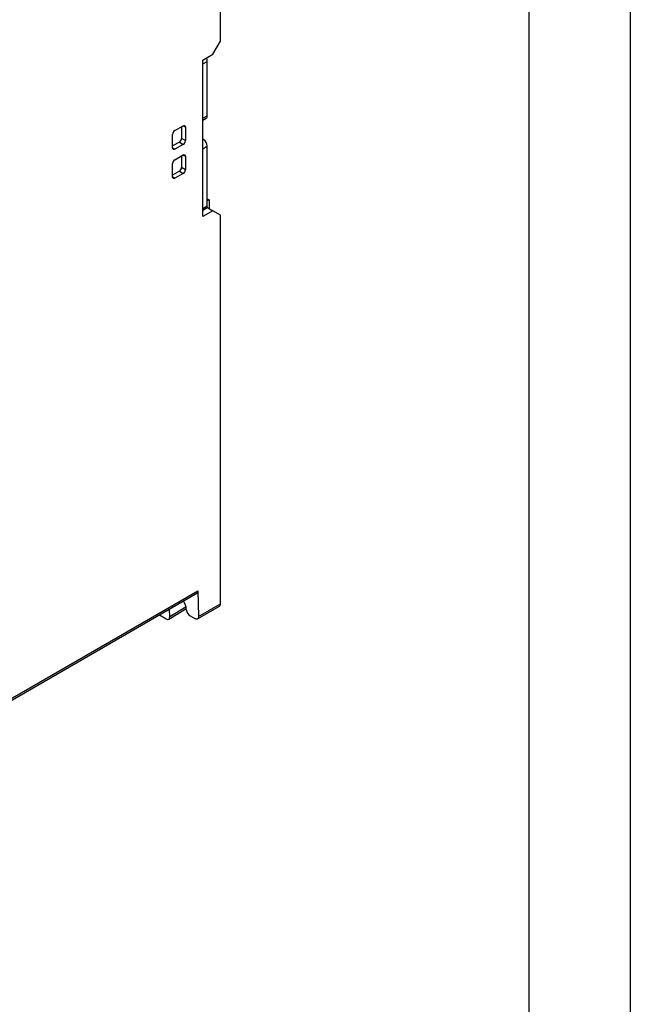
# Model space of a CAD drawing. Header units: millimetres. Extents: x 0 to 838, y 0 to 648.
# Tile 14 of 15: x 724 to 838, y 324 to 509. Entities that reach past the tile are written whole.
import ezdxf

# ---------------------------------------------------------------- set-up
doc = ezdxf.new("R2010")
doc.units = ezdxf.units.MM
doc.header["$LTSCALE"] = 3
doc.layers.add('TEXT', color=140, linetype='Continuous', lineweight=25)

msp = doc.modelspace()

# ---------------------------------------------------------------- linework, layer by layer
at = {"color": 7, "linetype": 'Continuous'}
msp.add_line((838.207, 647.708), (838.207, 0.008), dxfattribs=at)
for p, q in [((761.226, 504.7), (761.226, 537.035)), ((759.811, 502.25), (761.226, 504.7)), ((757.902, 501.148), (759.811, 502.25)), ((757.902, 471.753), (757.902, 501.148)), ((757.902, 500.413), (758.751, 500.903)), ((758.751, 490.696), (758.751, 500.903)), ((757.902, 490.207), (758.751, 490.696)), ((757.902, 489.868), (758.544, 490.239)), ((752.66, 487.907), (754.216, 488.804)), ((753.904, 488.625), (753.904, 486.429)), ((754.203, 488.797), (754.632, 488.564)), ((754.632, 488.564), (754.632, 486.033)), ((752.243, 484.654), (752.243, 487.185)), ((754.632, 486.033), (753.904, 486.429)), ((758.044, 486.205), (757.902, 486.287)), ((758.044, 486.205), (757.902, 486.124)), ((753.512, 485.75), (752.243, 485.017)), ((752.66, 484.413), (752.243, 484.673)), ((754.216, 485.311), (752.66, 484.413)), ((753.512, 485.75), (754.216, 485.311)), ((757.902, 484.491), (758.751, 484.981)), ((758.751, 473.794), (758.751, 484.981)), ((752.66, 482.436), (754.216, 483.334)), ((753.904, 483.154), (753.904, 480.958)), ((754.235, 483.309), (754.632, 483.093)), ((754.632, 483.093), (754.632, 480.562)), ((752.243, 479.183), (752.243, 481.714)), ((754.632, 480.562), (753.904, 480.958)), ((753.512, 480.279), (752.243, 479.546)), ((752.66, 478.942), (752.243, 479.202)), ((754.216, 479.84), (752.66, 478.942)), ((753.512, 480.279), (754.216, 479.84)), ((757.902, 473.304), (758.751, 473.794)), ((757.902, 472.966), (758.544, 473.336)), ((758.692, 473.501), (759.811, 472.855)), ((758.751, 475.1), (759.104, 474.896)), ((759.104, 474.896), (758.751, 474.696)), ((759.104, 474.896), (759.104, 473.263)), ((759.811, 472.855), (757.902, 471.753)), ((761.226, 472.038), (759.811, 472.855)), ((761.226, 399.04), (761.226, 472.038)), ((709.96, 374.344), (756.958, 401.475)), ((756.958, 401.475), (757.106, 396.662)), ((709.753, 373.886), (756.777, 401.032)), ((751.517, 396.162), (754.728, 398.082)), ((751.721, 396.618), (751.677, 398.088)), ((754.732, 398.418), (751.721, 396.618)), ((756.898, 396.203), (761.018, 398.582)), ((757.106, 396.662), (761.226, 399.04)), ((749.743, 396.972), (751.038, 396.225)), ((755.543, 396.776), (756.424, 396.268))]:
    msp.add_line(p, q)
at = {"flags": 128}
for points in [[(754.216, 488.804), (754.375, 488.86), (754.511, 488.833), (754.601, 488.729), (754.632, 488.564)], [(752.66, 484.413), (752.5, 484.358), (752.365, 484.384), (752.275, 484.488), (752.243, 484.654)], [(754.216, 483.334), (754.375, 483.389), (754.511, 483.363), (754.601, 483.259), (754.632, 483.093)], [(752.66, 478.942), (752.5, 478.887), (752.365, 478.913), (752.275, 479.017), (752.243, 479.183)], [(756.958, 401.475), (756.918, 401.209), (756.856, 401.102), (756.769, 401.028), (756.769, 401.028)], [(751.038, 396.225), (751.297, 396.131), (751.422, 396.132), (751.531, 396.171), (751.618, 396.245), (751.68, 396.352), (751.721, 396.618)], [(757.106, 396.662), (757.091, 396.48), (757.045, 396.35), (756.917, 396.214), (756.808, 396.175), (756.686, 396.173), (756.424, 396.268)]]:
    msp.add_lwpolyline(points, dxfattribs=at)
for centre, radius, start, end in [((757.33, 500.857), 1.422, 1.85943, 28.62481), ((758.261, 490.642), 0.493, 305.01333, 6.29885), ((753.144, 487.146), 0.902, 122.45405, 177.52702), ((757.215, 484.911), 1.537, 2.60548, 57.39452), ((753.732, 486.071), 0.901, 302.45892, 357.54609), ((753.144, 481.675), 0.902, 122.45405, 177.52702), ((753.732, 480.601), 0.901, 302.45892, 357.54609), ((758.261, 473.74), 0.493, 305.01333, 6.29885), ((751.587, 397.786), 3.23, 3.56984, 33.84392), ((756.391, 398.116), 1.585, 184.66131, 237.67239), ((760.736, 398.986), 0.493, 305.01333, 6.29885)]:
    msp.add_arc(centre, radius, start, end)
for centre in [(753.512, 486.203), (753.512, 480.732)]:
    msp.add_ellipse(centre, major_axis=(0.277, 0.48), ratio=0.5773818, start_param=3.9268749, end_param=5.497937)
at = {"layer": 'TEXT'}
msp.add_line((819.15, 628.65), (819.15, 19.05), dxfattribs=at)

doc.saveas('drawing.dxf')
